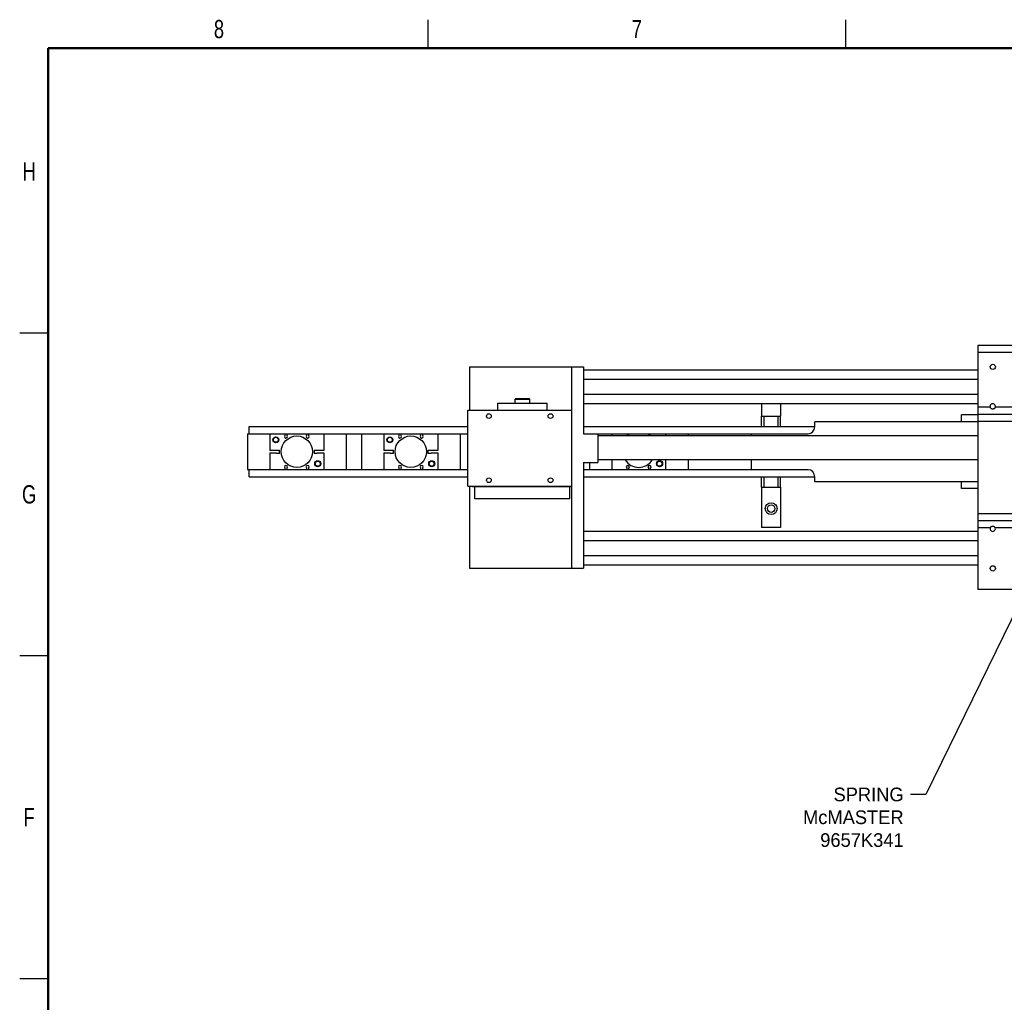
# Model space of a CAD drawing. Header units: inches. Extents: x 0.1 to 43.9, y 0.1 to 33.9.
# Tile 5 of 17: x 0.1 to 13.1, y 20.9 to 33.9. Entities that reach past the tile are written whole.
import ezdxf
from ezdxf import colors
from ezdxf.entities.mleader import LeaderData, LeaderLine
from ezdxf.math import Vec2, Vec3

# ---------------------------------------------------------------- set-up
doc = ezdxf.new("R2010")
doc.units = ezdxf.units.IN
doc.header["$MEASUREMENT"] = 0
doc.styles.add('SLDTEXTSTYLE0', font='TXT', dxfattribs={"width": 0.75})

msp = doc.modelspace()

# ---------------------------------------------------------------- linework, layer by layer
at = {"color": 7, "linetype": 'Continuous', "lineweight": 25}
for p, q in [((5.5, 33.5), (5.5, 33.875)), ((11, 33.5), (11, 33.875)), ((0.5, 29.75), (0.125, 29.75)), ((13.815, 29.586), (12.737, 29.586)), ((12.737, 29.586), (12.737, 29.493)), ((13.815, 29.493), (12.737, 29.493)), ((12.737, 29.493), (12.737, 28.774)), ((6.045, 29.305), (6.045, 28.736)), ((6.045, 29.305), (7.39, 29.305)), ((7.39, 29.305), (7.39, 26.655)), ((7.39, 29.305), (7.546, 29.305)), ((7.546, 29.305), (7.546, 28.424)), ((12.737, 29.264), (7.546, 29.264)), ((12.737, 29.141), (7.546, 29.141)), ((12.737, 28.944), (7.546, 28.944)), ((6.413, 28.83), (6.413, 28.736)), ((6.413, 28.83), (7.07, 28.83)), ((6.643, 28.878), (6.643, 28.83)), ((6.835, 28.883), (6.648, 28.883)), ((6.84, 28.83), (6.84, 28.878)), ((7.07, 28.736), (7.07, 28.83)), ((12.737, 28.821), (7.546, 28.821)), ((9.891, 28.821), (9.891, 28.659)), ((10.141, 28.821), (10.141, 28.659)), ((12.9, 28.774), (12.737, 28.774)), ((12.737, 28.774), (12.737, 28.68)), ((13.3, 28.774), (12.966, 28.774)), ((6.023, 27.736), (6.023, 28.736)), ((6.023, 28.736), (7.39, 28.736)), ((9.891, 28.659), (9.922, 28.659)), ((9.891, 28.519), (9.891, 28.659)), ((9.922, 28.659), (10.11, 28.659)), ((9.922, 28.521), (9.922, 28.659)), ((10.11, 28.659), (10.141, 28.659)), ((10.11, 28.521), (10.11, 28.659)), ((10.141, 28.519), (10.141, 28.659)), ((12.522, 28.584), (12.522, 28.675)), ((12.737, 28.675), (12.522, 28.675)), ((13.203, 28.68), (12.737, 28.68)), ((12.737, 28.68), (12.737, 28.587)), ((3.147, 28.425), (3.147, 28.519)), ((3.147, 28.519), (6.023, 28.519)), ((7.546, 28.519), (10.591, 28.519)), ((9.922, 28.521), (10.11, 28.521)), ((10.591, 28.519), (10.591, 28.584)), ((12.737, 28.584), (10.591, 28.584)), ((13.537, 28.587), (12.737, 28.587)), ((12.737, 28.587), (12.737, 27.373)), ((3.123, 28.425), (3.123, 27.953)), ((3.123, 28.425), (3.147, 28.425)), ((3.147, 28.425), (6.023, 28.425)), ((3.418, 28.425), (3.418, 28.204)), ((3.615, 28.425), (3.615, 28.402)), ((3.645, 28.402), (3.645, 28.425)), ((3.9, 28.425), (3.9, 28.402)), ((3.93, 28.402), (3.93, 28.425)), ((4.127, 28.425), (4.127, 28.204)), ((4.422, 28.425), (4.422, 27.953)), ((4.623, 28.425), (4.623, 27.953)), ((4.918, 28.425), (4.918, 28.204)), ((5.115, 28.425), (5.115, 28.402)), ((5.145, 28.402), (5.145, 28.425)), ((5.4, 28.425), (5.4, 28.402)), ((5.43, 28.402), (5.43, 28.425)), ((5.627, 28.425), (5.627, 28.204)), ((5.922, 28.425), (5.922, 27.953)), ((7.546, 28.425), (10.139, 28.425)), ((7.546, 28.424), (7.734, 28.424)), ((7.623, 28.425), (7.623, 28.424)), ((7.734, 28.424), (7.734, 28.049)), ((12.737, 28.397), (7.734, 28.397)), ((7.918, 28.425), (7.918, 28.397)), ((8.115, 28.402), (8.111, 28.397)), ((8.115, 28.425), (8.115, 28.402)), ((8.145, 28.402), (8.145, 28.425)), ((8.149, 28.397), (8.145, 28.402)), ((8.4, 28.402), (8.396, 28.397)), ((8.4, 28.425), (8.4, 28.402)), ((8.43, 28.402), (8.43, 28.425)), ((8.434, 28.397), (8.43, 28.402)), ((8.627, 28.425), (8.627, 28.397)), ((8.922, 28.425), (8.922, 28.397)), ((9.759, 28.397), (9.759, 28.425)), ((10.139, 28.425), (10.502, 28.425)), ((3.503, 28.204), (3.418, 28.204)), ((3.418, 28.173), (3.418, 27.953)), ((3.418, 28.173), (3.503, 28.173)), ((3.503, 28.211), (3.546, 28.211)), ((3.503, 28.204), (3.503, 28.211)), ((3.503, 28.173), (3.503, 28.166)), ((3.546, 28.166), (3.503, 28.166)), ((3.546, 28.166), (3.546, 28.211)), ((3.999, 28.211), (4.042, 28.211)), ((3.999, 28.211), (3.999, 28.166)), ((4.042, 28.166), (3.999, 28.166)), ((4.042, 28.204), (4.042, 28.211)), ((4.127, 28.204), (4.042, 28.204)), ((4.042, 28.173), (4.042, 28.166)), ((4.042, 28.173), (4.127, 28.173)), ((4.127, 28.173), (4.127, 27.953)), ((5.003, 28.204), (4.918, 28.204)), ((4.918, 28.173), (4.918, 27.953)), ((4.918, 28.173), (5.003, 28.173)), ((5.003, 28.211), (5.046, 28.211)), ((5.003, 28.204), (5.003, 28.211)), ((5.003, 28.173), (5.003, 28.166)), ((5.046, 28.166), (5.003, 28.166)), ((5.046, 28.166), (5.046, 28.211)), ((5.499, 28.211), (5.542, 28.211)), ((5.499, 28.211), (5.499, 28.166)), ((5.542, 28.166), (5.499, 28.166)), ((5.542, 28.204), (5.542, 28.211)), ((5.627, 28.204), (5.542, 28.204)), ((5.542, 28.173), (5.542, 28.166)), ((5.542, 28.173), (5.627, 28.173)), ((5.627, 28.173), (5.627, 27.953)), ((7.546, 28.049), (7.734, 28.049)), ((7.546, 28.049), (7.546, 26.655)), ((7.623, 28.049), (7.623, 27.953)), ((12.737, 28.082), (7.734, 28.082)), ((7.918, 28.082), (7.918, 27.953)), ((8.627, 28.082), (8.627, 27.953)), ((8.922, 28.082), (8.922, 27.953)), ((9.759, 27.953), (9.759, 28.082)), ((3.123, 27.953), (3.147, 27.953)), ((3.147, 27.953), (6.023, 27.953)), ((3.147, 27.859), (3.147, 27.953)), ((3.615, 27.975), (3.615, 27.953)), ((3.645, 27.953), (3.645, 27.975)), ((3.9, 27.975), (3.9, 27.953)), ((3.93, 27.953), (3.93, 27.975)), ((5.115, 27.975), (5.115, 27.953)), ((5.145, 27.953), (5.145, 27.975)), ((5.4, 27.975), (5.4, 27.953)), ((5.43, 27.953), (5.43, 27.975)), ((7.546, 27.953), (10.139, 27.953)), ((8.115, 27.975), (8.115, 27.953)), ((8.145, 27.953), (8.145, 27.975)), ((8.4, 27.975), (8.4, 27.953)), ((8.43, 27.953), (8.43, 27.975)), ((10.502, 27.952), (10.139, 27.952)), ((3.147, 27.859), (6.023, 27.859)), ((6.023, 27.736), (7.39, 27.736)), ((6.045, 27.736), (6.045, 26.655)), ((6.085, 27.736), (6.085, 27.726)), ((7.546, 27.859), (10.591, 27.859)), ((9.891, 27.721), (9.891, 27.859)), ((9.922, 27.721), (9.922, 27.859)), ((10.11, 27.721), (10.11, 27.859)), ((10.141, 27.721), (10.141, 27.859)), ((10.591, 27.794), (10.591, 27.859)), ((12.737, 27.794), (10.591, 27.794)), ((12.522, 27.703), (12.522, 27.794)), ((7.39, 27.726), (6.085, 27.726)), ((6.117, 27.57), (6.117, 27.726)), ((7.367, 27.57), (7.367, 27.726)), ((9.891, 27.721), (9.922, 27.721)), ((9.891, 27.721), (9.891, 27.19)), ((9.922, 27.721), (10.11, 27.721)), ((10.11, 27.721), (10.141, 27.721)), ((10.141, 27.721), (10.141, 27.19)), ((12.737, 27.703), (12.522, 27.703)), ((7.367, 27.57), (6.117, 27.57)), ((13.537, 27.373), (12.737, 27.373)), ((12.737, 27.373), (12.737, 27.279)), ((13.203, 27.279), (12.737, 27.279)), ((12.737, 27.279), (12.737, 27.186)), ((12.737, 27.139), (7.546, 27.139)), ((10.141, 27.19), (9.891, 27.19)), ((12.9, 27.186), (12.737, 27.186)), ((12.737, 27.186), (12.737, 26.467)), ((13.3, 27.186), (12.966, 27.186)), ((12.737, 27.016), (7.546, 27.016)), ((12.737, 26.819), (7.546, 26.819)), ((6.045, 26.655), (7.39, 26.655)), ((7.39, 26.655), (7.546, 26.655)), ((12.737, 26.696), (7.546, 26.696)), ((12.737, 26.467), (12.737, 26.374)), ((13.745, 26.374), (12.737, 26.374)), ((0.5, 25.5), (0.125, 25.5)), ((0.5, 21.25), (0.125, 21.25))]:
    msp.add_line(p, q, dxfattribs=at)
at = {"color": 7, "linetype": 'Continuous', "lineweight": 50}
for p, q in [((0.5, 0.5), (0.5, 33.5)), ((0.5, 33.5), (43.5, 33.5))]:
    msp.add_line(p, q, dxfattribs=at)
at = {"color": 8, "linetype": 'Continuous', "lineweight": 25}
msp.add_line((6.84, 28.878), (6.643, 28.878), dxfattribs=at)
at = {"color": 7, "linetype": 'Continuous', "lineweight": 25}
for centre, radius in [((12.933, 29.306), 0.0344), ((6.301, 28.658), 0.0313), ((7.112, 28.658), 0.0313), ((3.497, 28.346), 0.0394), ((3.773, 28.189), 0.207), ((4.997, 28.346), 0.0394), ((5.273, 28.189), 0.207), ((3.497, 28.346), 0.0327), ((4.997, 28.346), 0.0327), ((4.048, 28.031), 0.0394), ((4.048, 28.031), 0.0327), ((5.548, 28.031), 0.0394), ((5.548, 28.031), 0.0327), ((8.548, 28.031), 0.0394), ((8.548, 28.031), 0.0327), ((6.301, 27.814), 0.0313), ((7.112, 27.814), 0.0313), ((10.016, 27.44), 0.0781), ((10.016, 27.44), 0.0496), ((12.933, 26.653), 0.0344)]:
    msp.add_circle(centre, radius, dxfattribs=at)
for centre, radius, start, end in [((6.648, 28.878), 0.00492, 90, 180), ((6.835, 28.878), 0.00492, 0, 90), ((12.933, 28.785), 0.0344, 342.302, 197.698), ((10.499, 28.516), 0.0915, 271.5091, 1.4335), ((3.63, 28.389), 0.0207, 137.5694, 42.4306), ((3.915, 28.389), 0.0207, 137.5694, 42.4306), ((5.13, 28.389), 0.0207, 137.5694, 42.4306), ((5.415, 28.389), 0.0207, 137.5694, 42.4306), ((3.63, 27.989), 0.0207, 317.5694, 222.4306), ((3.915, 27.989), 0.0207, 317.5694, 222.4306), ((5.13, 27.989), 0.0207, 317.5694, 222.4306), ((5.415, 27.989), 0.0207, 317.5694, 222.4306), ((8.273, 28.189), 0.207, 211.0213, 328.9787), ((8.13, 27.989), 0.0207, 317.5694, 222.4306), ((8.415, 27.989), 0.0207, 317.5694, 222.4306), ((10.499, 27.861), 0.0915, 358.5665, 88.4909), ((12.933, 27.175), 0.0344, 162.302, 17.698)]:
    msp.add_arc(centre, radius, start, end, dxfattribs=at)
for points, knots in [([(12.966, 28.774), (12.965, 28.771), (12.962, 28.765), (12.955, 28.758), (12.945, 28.752), (12.933, 28.749), (12.921, 28.751), (12.911, 28.757), (12.904, 28.765), (12.901, 28.771), (12.9, 28.774)], [0, 0, 0, 0, 0.096841, 0.224491, 0.357683, 0.49997, 0.631051, 0.762015, 0.895814, 1, 1, 1, 1]), ([(12.9, 27.186), (12.902, 27.189), (12.905, 27.196), (12.913, 27.204), (12.924, 27.209), (12.935, 27.21), (12.947, 27.207), (12.956, 27.201), (12.963, 27.193), (12.965, 27.188), (12.966, 27.186)], [0, 0, 0, 0, 0.130917, 0.261667, 0.395884, 0.529146, 0.658501, 0.789021, 0.923418, 1, 1, 1, 1])]:
    msp.add_open_spline(points, degree=3, knots=knots, dxfattribs=at)

# ---------------------------------------------------------------- texts
at = {"color": 7, "linetype": 'Continuous', "lineweight": 0, "char_height": 0.24, "attachment_point": 2, "style": 'SLDTEXTSTYLE0'}
for s, insert in [('8', (2.748, 33.873)), ('7', (8.248, 33.873)), ('H', (0.249, 31.998)), ('G', (0.249, 27.748)), ('F', (0.248, 23.498))]:
    msp.add_mtext(s, dxfattribs=dict(at, insert=insert))

# ---------------------------------------------------------------- leaders
ml = msp.add_multileader_mtext('Standard')
ml.set_content('SPRING\\PMcMASTER\\P9657K341', color=256)
ml.set_leader_properties()
ml.build(insert=Vec2(0, 0))
ml.multileader.update_dxf_attribs({"dogleg_length": 0.2, "arrow_head_size": 0.4})
ctx = ml.context
ctx.base_point, ctx.char_height, ctx.arrow_head_size, ctx.landing_gap_size, ctx.plane_origin = Vec3(10.29, 23.677), 0.18, 0.4, 0.09, Vec3(13.869, 27.392)
ctx.text_align_type = 2
notes = []
notes.append((ctx, [(0, (1, 1, 0), (12.05, 23.677), (-1, 0), 0.2, [(0, [(13.869, 27.392)], 0, [])])]))
ctx.mtext.insert, ctx.mtext.alignment, ctx.mtext.flow_direction = Vec3(11.76, 23.767), 3, 5
for ctx, leaders in notes:
    for number, flags, end, landing, length, lines in leaders:
        leader = LeaderData()
        leader.index, (leader.has_last_leader_line, leader.has_dogleg_vector, leader.attachment_direction) = number, flags
        leader.last_leader_point, leader.dogleg_vector, leader.dogleg_length = Vec3(end), Vec3(landing), length
        for number, points, colour, breaks in lines:
            line = LeaderLine()
            line.index, line.vertices, line.color, line.breaks = number, Vec3.list(points), colors.encode_raw_color(colour), breaks
            leader.lines.append(line)
        ctx.leaders.append(leader)

doc.saveas('drawing.dxf')
